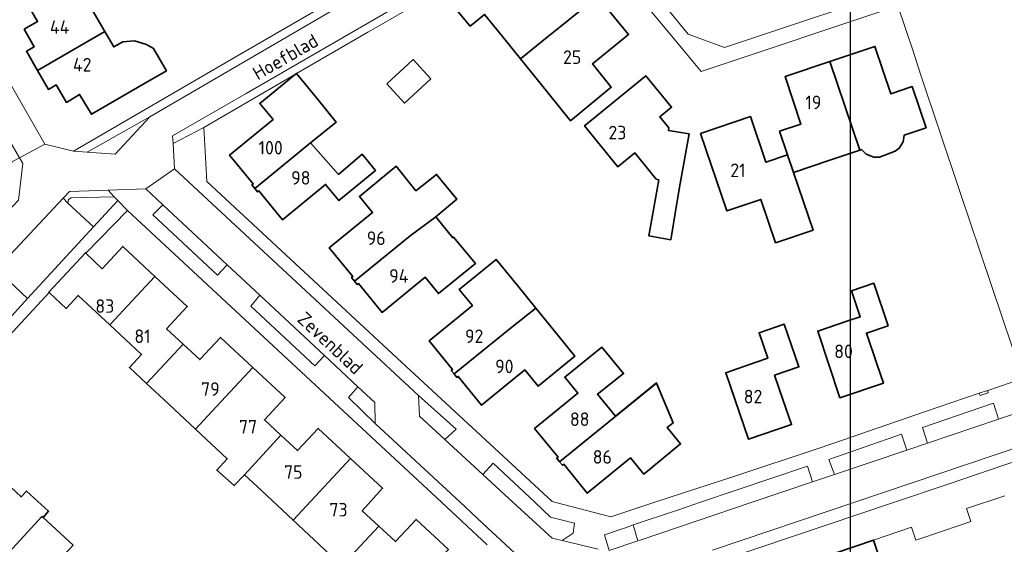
# Model space of a CAD drawing. Header units: metres. Extents: x 247072 to 248918, y 480001 to 481684.
# Tile 40 of 50: x 248388 to 248518, y 480994 to 481064. Entities that reach past the tile are written whole.
import ezdxf
from ezdxf.enums import TextEntityAlignment as Align

# ---------------------------------------------------------------- set-up
doc = ezdxf.new("R2010")
doc.units = ezdxf.units.M
for name, color, linetype, lineweight in [('B-XX-GR-GROENVOORZIENING-GV', 80, 'Continuous', 18), ('B-XX-OG-BEBOUWING-GV', 7, 'Continuous', 35), ('B-XX-OG-BEBOUWING-T18', 10, 'Continuous', 18), ('B-XX-OG-TERREIN_ERF-GV', 7, 'Continuous', 18), ('B-XX-OG-TOPOGRAFIE-T18', 10, 'Continuous', 18), ('B-XX-VH-VERHARDING_OPEN-GV', 252, 'Continuous', 18), ('N-BH-KL-ET_LS_OV_LICHTMAST-S', 7, 'Continuous', 25)]:
    doc.layers.add(name, color=color, linetype=linetype, lineweight=lineweight)
doc.styles.add('NLCS-ISO-M-T18', font='NLCS-ISO.ttf', dxfattribs={"height": 1.8})

msp = doc.modelspace()

# ---------------------------------------------------------------- linework, layer by layer
at = {"layer": 'B-XX-GR-GROENVOORZIENING-GV'}
for points in [[(248394.111, 481039.639), (248397.507, 481036.493), (248400.733, 481039.988), (248400.25, 481040.5), (248394.54, 481040.36), (248394.18, 481040.13)], [(248385.23, 481030.18), (248384.96, 481029.96), (248383.76, 481028.84), (248383.69, 481028.5), (248384.01, 481022.83), (248384.43, 481022.33), (248388.743, 481026.997), (248385.44, 481030.13)], [(248432.58, 481015.31), (248431.34, 481013.86), (248434.88, 481010.45), (248434.8, 481013.23)], [(248444.1, 481008.29), (248445.6, 481009.69), (248440.63, 481014.16), (248440.73, 481011.39)], [(248469.722, 480994.889), (248469.109, 480996.978), (248468.055, 480996.621), (248467.483, 480996.428), (248465.31, 480995.692), (248465.896, 480993.6)]]:
    msp.add_lwpolyline(points, close=True, dxfattribs=at)
at = {"layer": 'B-XX-OG-BEBOUWING-GV'}
for points in [[(248390.072, 481057.253), (248398.999, 481062.384), (248396.255, 481067.124), (248397.137, 481067.634), (248398.81, 481068.585), (248397.396, 481071.282), (248388.6, 481066.251), (248390.068, 481063.714), (248388.304, 481062.693), (248389.637, 481060.372), (248388.608, 481059.776)], [(248448.108, 481069.616), (248444.542, 481066.65), (248447.485, 481063.111), (248449.364, 481064.674), (248451.744, 481061.73), (248454.144, 481058.766), (248456.966, 481061.094), (248464.341, 481067.066), (248460.242, 481072.098), (248455.454, 481068.196), (248453.374, 481070.748), (248452.137, 481069.741), (248450.907, 481071.256)], [(248454.144, 481058.766), (248456.582, 481055.756), (248460.772, 481050.582), (248466.191, 481055.041), (248463.686, 481058.106), (248468.461, 481062.01), (248464.341, 481067.066), (248456.966, 481061.094)], [(248398.999, 481062.384), (248390.072, 481057.253), (248391.534, 481054.732), (248392.553, 481055.33), (248393.923, 481052.992), (248395.658, 481054.056), (248397.213, 481051.422), (248404.191, 481055.451), (248407.176, 481057.206), (248405.462, 481060.154), (248404.51, 481060.698), (248402.935, 481061.184), (248401.406, 481061.027), (248400.172, 481060.359)], [(248505.063, 481048.674), (248507.964, 481049.641), (248506.125, 481055.1), (248503.269, 481054.149), (248501.176, 481060.43), (248495.206, 481058.425), (248499.165, 481046.693), (248499.382, 481046.766), (248499.995, 481046.154), (248501.012, 481045.736), (248501.795, 481045.754), (248503.847, 481046.519), (248504.363, 481046.953), (248504.932, 481047.774)], [(248436.394, 481055.487), (248438.756, 481052.912), (248442.246, 481056.113), (248439.884, 481058.688)], [(248489.577, 481046.053), (248490.378, 481043.73), (248495.204, 481045.357), (248499.165, 481046.693), (248495.206, 481058.425), (248489.237, 481056.42), (248491.347, 481050.138), (248488.514, 481049.187)], [(248424.436, 481056.819), (248424.418, 481056.841), (248424.282, 481056.73), (248419.559, 481052.862), (248421.311, 481050.715), (248415.56, 481046.023), (248418.681, 481042.202), (248418.51, 481042.063), (248418.891, 481041.598), (248426.268, 481047.638), (248426.297, 481047.662), (248429.686, 481050.394), (248427.298, 481053.331)], [(248472.483, 481042.753), (248471.183, 481035.312), (248474.072, 481034.795), (248474.848, 481039.388), (248475.316, 481042.239), (248476.51, 481048.822), (248473.762, 481049.286), (248473.82, 481049.632), (248472.627, 481051.099), (248474.18, 481052.361), (248470.771, 481056.531), (248462.642, 481049.892), (248467.071, 481044.463), (248469.321, 481046.298), (248472.166, 481042.81)], [(248490.378, 481043.73), (248489.577, 481046.053), (248486.708, 481045.079), (248484.658, 481051.121), (248478.029, 481048.872), (248481.524, 481038.615), (248486.023, 481040.148), (248487.984, 481034.39), (248492.957, 481036.084)], [(248433.156, 481046.126), (248430.001, 481043.462), (248426.268, 481047.638), (248418.891, 481041.598), (248419.27, 481041.134), (248419.441, 481041.273), (248422.568, 481037.444), (248428.284, 481042.124), (248430.036, 481039.986), (248434.906, 481043.973)], [(248440.28, 481041.295), (248437.656, 481044.533), (248432.773, 481040.547), (248434.517, 481038.41), (248428.777, 481033.725), (248431.897, 481029.909), (248431.727, 481029.77), (248432.107, 481029.305), (248439.503, 481035.331), (248442.891, 481037.819), (248445.699, 481040.157), (248443.018, 481043.452)], [(248432.107, 481029.305), (248432.486, 481028.841), (248432.657, 481028.981), (248435.776, 481025.166), (248441.52, 481029.816), (248443.262, 481027.665), (248448.154, 481031.625), (248445.275, 481035.154), (248445.162, 481035.063), (248442.891, 481037.819), (248439.503, 481035.331)], [(248399.663, 481023.512), (248405.655, 481029.927), (248401.372, 481033.905), (248398.629, 481030.955), (248396.481, 481033.01), (248396.413, 481033.075), (248391.553, 481027.846), (248391.619, 481027.784), (248393.855, 481025.7), (248395.461, 481027.423)], [(248452.769, 481023.026), (248456.201, 481025.704), (248453.776, 481028.681), (248450.914, 481032.195), (248446.026, 481028.216), (248447.774, 481026.07), (248442.045, 481021.407), (248445.135, 481017.599), (248444.965, 481017.461), (248445.339, 481017)], [(248409.395, 481020.948), (248407.198, 481022.987), (248409.94, 481025.946), (248405.655, 481029.927), (248399.663, 481023.512), (248403.868, 481019.598), (248402.261, 481017.868), (248404.541, 481015.74)], [(248502.915, 481023.386), (248501.025, 481029.035), (248498.076, 481028.005), (248499.223, 481024.569), (248497.591, 481024.024), (248493.574, 481022.684), (248496.526, 481013.837), (248502.285, 481015.777), (248501.414, 481018.346), (248500.037, 481022.411)], [(248456.201, 481025.704), (248452.769, 481023.026), (248445.339, 481017), (248445.717, 481016.535), (248445.887, 481016.672), (248448.984, 481012.858), (248454.731, 481017.53), (248456.473, 481015.387), (248461.361, 481019.363), (248458.512, 481022.866)], [(248485.403, 481018.545), (248481.378, 481017.167), (248484.398, 481008.338), (248490.107, 481010.288), (248488.963, 481013.626), (248487.863, 481016.833), (248491.084, 481017.938), (248489.147, 481023.586), (248485.798, 481022.456), (248486.955, 481019.077)], [(248409.395, 481020.948), (248404.541, 481015.74), (248406.825, 481013.609), (248411.025, 481009.686), (248412.637, 481011.424), (248418.618, 481017.873), (248414.338, 481021.854), (248411.595, 481018.905)], [(248472.189, 481015.796), (248472.178, 481015.822), (248466.757, 481011.405), (248464.376, 481014.328), (248467.811, 481017.057), (248464.921, 481020.567), (248460.024, 481016.591), (248461.764, 481014.449), (248456.023, 481009.788), (248459.126, 481005.959), (248458.955, 481005.82), (248459.333, 481005.354)], [(248417.51, 481003.648), (248422.371, 481008.885), (248420.17, 481010.931), (248422.912, 481013.879), (248418.618, 481017.873), (248412.637, 481011.424), (248411.025, 481009.686), (248415.233, 481005.77), (248413.858, 481004.267), (248416.145, 481002.193)], [(248459.333, 481005.354), (248459.711, 481004.888), (248459.882, 481005.027), (248462.991, 481001.19), (248468.743, 481005.874), (248470.49, 481003.729), (248475.389, 481007.719), (248473.614, 481009.897), (248474.397, 481010.535), (248472.189, 481015.796)], [(248422.371, 481008.885), (248417.51, 481003.648), (248419.78, 481001.532), (248423.984, 480997.613), (248431.598, 481005.804), (248427.317, 481009.789), (248424.568, 481006.842)], [(248431.598, 481005.804), (248423.984, 480997.613), (248428.188, 480993.693), (248430.459, 480991.577), (248435.35, 480996.829), (248433.15, 480998.875), (248435.856, 481001.84)], [(248378.736, 480994.273), (248378.388, 480993.899), (248382.884, 480989.712), (248390.662, 480998.121), (248390.8, 480997.992), (248391.529, 480998.804), (248388.601, 481001.477), (248387.893, 481000.7), (248383.843, 481004.468), (248376.098, 480996.032), (248376.206, 480995.931), (248376.547, 480996.299), (248379.572, 480999.56), (248381.761, 480997.522)], [(248397.5, 480991.759), (248397.398, 480991.854), (248395.568, 480989.886), (248392.953, 480992.32), (248394.783, 480994.287), (248390.8, 480997.992), (248390.662, 480998.121), (248382.884, 480989.712), (248383.006, 480989.598), (248383.488, 480990.116), (248386.373, 480993.215), (248388.562, 480991.163), (248385.684, 480988.072), (248385.202, 480987.555), (248389.712, 480983.357)], [(248435.35, 480996.829), (248430.459, 480991.577), (248432.728, 480989.461), (248434.341, 480991.191), (248438.544, 480987.272), (248444.572, 480993.742), (248440.29, 480997.721), (248437.554, 480994.779)], [(248492.811, 480990.325), (248496.17, 480980.316), (248498.785, 480981.203), (248497.823, 480984.051), (248500.995, 480985.122), (248499.996, 480988.083), (248502.914, 480989.067), (248500.974, 480994.972), (248495.906, 480993.261), (248496.473, 480991.562)]]:
    msp.add_lwpolyline(points, close=True, dxfattribs=at)
at = {"layer": 'B-XX-OG-TERREIN_ERF-GV'}
for points in [[(248365.04, 481092.64), (248377.34, 481071.4), (248391.03, 481047.48), (248394.85, 481046.53), (248416.3, 481058.99), (248437.997, 481071.594), (248439.11, 481074.4), (248412.21, 481120.46), (248412.34, 481120.86), (248404.66, 481116.308), (248393.83, 481109.89), (248388.48, 481106.69), (248388.356, 481106.616), (248379.723, 481101.463), (248378.93, 481100.99), (248378.93, 481100.98), (248378.04, 481100.45)], [(248449.364, 481064.674), (248447.485, 481063.111), (248444.542, 481066.65), (248448.108, 481069.616), (248450.907, 481071.256), (248452.137, 481069.741), (248453.374, 481070.748), (248455.454, 481068.196), (248460.242, 481072.098), (248464.341, 481067.066), (248468.461, 481062.01), (248463.686, 481058.106), (248466.191, 481055.041), (248460.772, 481050.582), (248456.582, 481055.756), (248454.144, 481058.766), (248451.744, 481061.73)], [(248490.378, 481043.73), (248492.957, 481036.084), (248487.984, 481034.39), (248486.023, 481040.148), (248481.524, 481038.615), (248478.029, 481048.872), (248484.658, 481051.121), (248486.708, 481045.079), (248489.577, 481046.053), (248488.514, 481049.187), (248491.347, 481050.138), (248489.237, 481056.42), (248495.206, 481058.425), (248501.176, 481060.43), (248503.269, 481054.149), (248506.125, 481055.1), (248507.964, 481049.641), (248505.063, 481048.674), (248504.932, 481047.774), (248504.363, 481046.953), (248503.847, 481046.519), (248501.795, 481045.754), (248501.012, 481045.736), (248499.995, 481046.154), (248499.382, 481046.766), (248499.165, 481046.693), (248495.204, 481045.357)], [(248436.394, 481055.487), (248439.884, 481058.688), (248442.246, 481056.113), (248438.756, 481052.912)], [(248474.848, 481039.388), (248474.072, 481034.795), (248471.183, 481035.312), (248472.483, 481042.753), (248472.166, 481042.81), (248469.321, 481046.298), (248467.071, 481044.463), (248462.642, 481049.892), (248470.771, 481056.531), (248474.18, 481052.361), (248472.627, 481051.099), (248473.82, 481049.632), (248473.762, 481049.286), (248476.51, 481048.822), (248475.316, 481042.239)], [(248445.162, 481035.063), (248445.275, 481035.154), (248448.154, 481031.625), (248443.262, 481027.665), (248441.52, 481029.816), (248435.776, 481025.166), (248432.657, 481028.981), (248432.486, 481028.841), (248432.107, 481029.305), (248431.727, 481029.77), (248431.897, 481029.909), (248428.777, 481033.725), (248434.517, 481038.41), (248432.773, 481040.547), (248437.656, 481044.533), (248440.28, 481041.295), (248443.018, 481043.452), (248445.699, 481040.157), (248442.891, 481037.819)], [(248456.201, 481025.704), (248458.512, 481022.866), (248461.361, 481019.363), (248456.473, 481015.387), (248454.731, 481017.53), (248448.984, 481012.858), (248445.887, 481016.672), (248445.717, 481016.535), (248445.339, 481017), (248444.965, 481017.461), (248445.135, 481017.599), (248442.045, 481021.407), (248447.774, 481026.07), (248446.026, 481028.216), (248450.914, 481032.195), (248453.776, 481028.681)], [(248498.076, 481028.005), (248501.025, 481029.035), (248502.915, 481023.386), (248500.037, 481022.411), (248501.414, 481018.346), (248502.285, 481015.777), (248496.526, 481013.837), (248493.574, 481022.684), (248497.591, 481024.024), (248499.223, 481024.569)], [(248488.963, 481013.626), (248490.107, 481010.288), (248484.398, 481008.338), (248481.378, 481017.167), (248485.403, 481018.545), (248486.955, 481019.077), (248485.798, 481022.456), (248489.147, 481023.586), (248491.084, 481017.938), (248487.863, 481016.833)], [(248459.333, 481005.354), (248458.955, 481005.82), (248459.126, 481005.959), (248456.023, 481009.788), (248461.764, 481014.449), (248460.024, 481016.591), (248464.921, 481020.567), (248467.811, 481017.057), (248464.376, 481014.328), (248466.757, 481011.405), (248472.178, 481015.822), (248472.189, 481015.796), (248474.397, 481010.535), (248473.614, 481009.897), (248475.389, 481007.719), (248470.49, 481003.729), (248468.743, 481005.874), (248462.991, 481001.19), (248459.882, 481005.027), (248459.711, 481004.888)], [(248568.89, 480972.5), (248561.63, 480994.09), (248559.639, 481000), (248553.93, 481016.95), (248546.66, 481014.59), (248510.88, 481002.38), (248503.778, 481000), (248481.04, 480992.38), (248482.575, 480987.812), (248488.7, 480969.59), (248490.584, 480963.983), (248496, 480947.86), (248519.849, 480955.912), (248528.58, 480958.86), (248548.96, 480965.59), (248568.88, 480972.5)]]:
    msp.add_lwpolyline(points, close=True, dxfattribs=at)
for points in [[(248458.59, 481076.61), (248435.01, 481062.95), (248433.9, 481062.3), (248424.436, 481056.819), (248427.298, 481053.331), (248429.686, 481050.394), (248426.297, 481047.662), (248426.268, 481047.638), (248430.001, 481043.462), (248433.156, 481046.126), (248434.906, 481043.973), (248430.036, 481039.986), (248428.284, 481042.124), (248422.568, 481037.444), (248419.441, 481041.273), (248419.27, 481041.134), (248418.891, 481041.598), (248418.51, 481042.063), (248418.681, 481042.202), (248415.56, 481046.023), (248421.311, 481050.715), (248419.559, 481052.862), (248424.282, 481056.73), (248412.112, 481049.681), (248412.53, 481042.53), (248437.16, 481019.68), (248458.33, 481000.08), (248458.641, 481000), (248466.11, 480998.08), (248471.968, 481000), (248482.83, 481003.56), (248493.39, 481007.03), (248495.58, 481007.78), (248507.73, 481011.96), (248515, 481014.46), (248516.101, 481014.798), (248516.14, 481014.81), (248520.81, 481016.39), (248512.39, 481041.31), (248507.28, 481056.46), (248506.13, 481060.08), (248504.2, 481065.8), (248478.1, 481057.11), (248474.45, 481061.5), (248463.1, 481075.18)], [(248396.255, 481067.124), (248398.999, 481062.384), (248400.172, 481060.359), (248401.406, 481061.027), (248402.935, 481061.184), (248404.51, 481060.698), (248405.462, 481060.154), (248407.176, 481057.206), (248404.191, 481055.451), (248397.213, 481051.422), (248395.658, 481054.056), (248393.923, 481052.992), (248392.553, 481055.33), (248391.534, 481054.732), (248390.072, 481057.253), (248388.608, 481059.776), (248389.637, 481060.372), (248388.304, 481062.693), (248390.068, 481063.714), (248388.6, 481066.251)], [(248449.74, 480994.34), (248443.656, 481000), (248428.81, 481013.81), (248402, 481038.66), (248396.481, 481033.01), (248398.629, 481030.955), (248401.372, 481033.905), (248405.655, 481029.927), (248409.94, 481025.946), (248407.198, 481022.987), (248409.395, 481020.948), (248411.595, 481018.905), (248414.338, 481021.854), (248418.618, 481017.873), (248422.912, 481013.879), (248420.17, 481010.931), (248422.371, 481008.885), (248424.568, 481006.842), (248427.317, 481009.789), (248431.598, 481005.804), (248435.856, 481001.84), (248433.15, 480998.875), (248435.35, 480996.829), (248437.554, 480994.779), (248440.29, 480997.721), (248444.572, 480993.742)], [(248428.188, 480993.693), (248423.984, 480997.613), (248419.78, 481001.532), (248417.51, 481003.648), (248416.145, 481002.193), (248413.858, 481004.267), (248415.233, 481005.77), (248411.025, 481009.686), (248406.825, 481013.609), (248404.541, 481015.74), (248402.261, 481017.868), (248403.868, 481019.598), (248399.663, 481023.512), (248395.461, 481027.423), (248393.855, 481025.7), (248391.619, 481027.784), (248376.73, 481011.73)], [(248383.843, 481004.468), (248387.893, 481000.7), (248388.601, 481001.477), (248391.529, 480998.804), (248390.8, 480997.992), (248394.783, 480994.287)], [(248495.906, 480993.261), (248500.974, 480994.972), (248506.001, 480996.669), (248506.573, 480994.974), (248510.272, 480996.224), (248513.91, 480997.453), (248513.333, 480999.15), (248518.383, 481000.854)]]:
    msp.add_lwpolyline(points, dxfattribs=at)
at = {"layer": 'B-XX-VH-VERHARDING_OPEN-GV'}
for points in [[(248391.03, 481047.48), (248377.34, 481071.4), (248365.04, 481092.64), (248363.86, 481094.65), (248360.45, 481092.6), (248387.663, 481045.654)], [(248408.054, 481047.544), (248412.112, 481049.681), (248424.282, 481056.73), (248424.418, 481056.841), (248424.436, 481056.819), (248433.9, 481062.3), (248435.01, 481062.95), (248458.59, 481076.61), (248458.719, 481077.346), (248458.01, 481077.49), (248417.76, 481054.18), (248407.99, 481048.58)], [(248506.073, 481066.507), (248509.24, 481067.66), (248506.99, 481068.88), (248481.23, 481060.29), (248476.38, 481062.04), (248464.88, 481076.09), (248458.719, 481077.346), (248458.59, 481076.61), (248463.1, 481075.18), (248474.45, 481061.5), (248478.1, 481057.11), (248504.2, 481065.8)], [(248437.997, 481071.594), (248416.3, 481058.99), (248394.85, 481046.53), (248394.86, 481046.53), (248396.671, 481046.402), (248404.99, 481051.11), (248438.89, 481070.89), (248439.567, 481072.485)], [(248396.671, 481046.402), (248400.36, 481046.14), (248404.99, 481051.11)], [(248358.079, 481008.227), (248361.83, 481012.38), (248371.83, 481023.44), (248372.04, 481023.66), (248376.39, 481028.255), (248377.18, 481029.09), (248387.56, 481040.04), (248388.1, 481044.9), (248387.663, 481045.654), (248386.66, 481045.11), (248386.28, 481041.44), (248373.73, 481027.84), (248356.86, 481009.55)], [(248394.111, 481039.639), (248394.18, 481040.13), (248394.54, 481040.36), (248400.25, 481040.5), (248399.43, 481041.39), (248394.3, 481041.2), (248393.452, 481040.294)], [(248364.76, 481001.15), (248365.875, 481000), (248365.932, 480999.941), (248365.986, 481000), (248376.73, 481011.73), (248391.619, 481027.784), (248391.553, 481027.846), (248396.413, 481033.075), (248396.481, 481033.01), (248402, 481038.66), (248400.733, 481039.988), (248397.507, 481036.493), (248388.743, 481026.997), (248384.43, 481022.33), (248383.18, 481020.98)], [(248397.507, 481036.493), (248394.111, 481039.639), (248393.452, 481040.294), (248384.549, 481030.785), (248385.23, 481030.18), (248385.44, 481030.13), (248388.743, 481026.997)], [(248406.702, 481039.442), (248405.38, 481038.08), (248413.94, 481030.09), (248415.242, 481031.483)], [(248419.58, 481027.44), (248418.36, 481025.98), (248426.84, 481018.08), (248428.136, 481019.456)], [(248495.783, 481003.671), (248505.4, 481006.91), (248504.68, 481009.03), (248495.04, 481005.68)], [(248449.14, 481003.66), (248453.134, 481000), (248458.36, 480995.21), (248459.68, 480994.9), (248461.13, 480995.89), (248461.33, 480997.23), (248458.14, 480998.03), (248456.046, 481000), (248450.53, 481005.19)], [(248469.109, 480996.978), (248469.722, 480994.889), (248470.01, 480994.986), (248484.888, 481000), (248492.9, 481002.7), (248492.2, 481004.79), (248478.042, 481000), (248474.973, 480998.962)]]:
    msp.add_lwpolyline(points, close=True, dxfattribs=at)
for points in [[(248384.549, 481030.785), (248393.452, 481040.294), (248394.3, 481041.2), (248399.43, 481041.39), (248404.43, 481041.56), (248408.26, 481044.2), (248408.054, 481047.544), (248407.99, 481048.58), (248417.76, 481054.18), (248458.01, 481077.49)], [(248464.88, 481076.09), (248476.38, 481062.04), (248481.23, 481060.29), (248506.99, 481068.88)], [(248438.89, 481070.89), (248404.99, 481051.11), (248400.36, 481046.14), (248396.671, 481046.402), (248394.86, 481046.53), (248394.85, 481046.53), (248391.03, 481047.48), (248387.663, 481045.654), (248388.1, 481044.9), (248387.56, 481040.04)], [(248520.81, 481016.39), (248516.14, 481014.81), (248516.101, 481014.798), (248516.21, 481014.51), (248515.14, 481014.14), (248515, 481014.46), (248507.73, 481011.96), (248495.58, 481007.78), (248493.39, 481007.03), (248482.83, 481003.56), (248471.968, 481000), (248466.11, 480998.08), (248458.641, 481000), (248458.33, 481000.08), (248437.16, 481019.68), (248412.53, 481042.53), (248412.112, 481049.681), (248408.054, 481047.544), (248408.26, 481044.2), (248440.63, 481014.16), (248445.6, 481009.69), (248444.1, 481008.29), (248449.14, 481003.66), (248450.53, 481005.19), (248456.046, 481000), (248458.14, 480998.03), (248461.33, 480997.23), (248461.13, 480995.89), (248459.68, 480994.9), (248464.44, 480993.79)], [(248464.44, 480993.79), (248459.68, 480994.9), (248458.36, 480995.21), (248453.134, 481000), (248449.14, 481003.66), (248444.1, 481008.29), (248440.73, 481011.39), (248440.63, 481014.16), (248408.26, 481044.2), (248404.43, 481041.56), (248406.702, 481039.442), (248415.242, 481031.483), (248419.58, 481027.44), (248428.136, 481019.456), (248432.58, 481015.31), (248434.8, 481013.23), (248434.88, 481010.45), (248446.137, 481000), (248449.11, 480997.24), (248457.04, 480989.9)], [(248457.04, 480989.9), (248449.11, 480997.24), (248446.137, 481000), (248434.88, 481010.45), (248431.34, 481013.86), (248432.58, 481015.31), (248428.136, 481019.456), (248426.84, 481018.08), (248418.36, 481025.98), (248419.58, 481027.44), (248415.242, 481031.483), (248413.94, 481030.09), (248405.38, 481038.08), (248406.702, 481039.442), (248404.43, 481041.56), (248399.43, 481041.39), (248400.25, 481040.5), (248400.733, 481039.988), (248402, 481038.66), (248428.81, 481013.81), (248443.656, 481000), (248449.74, 480994.34)], [(248481.04, 480992.38), (248503.778, 481000), (248510.88, 481002.38), (248546.66, 481014.59)], [(248465.896, 480993.6), (248465.31, 480995.692), (248467.483, 480996.428), (248468.055, 480996.621), (248469.109, 480996.978), (248474.973, 480998.962), (248478.042, 481000), (248492.2, 481004.79), (248492.9, 481002.7), (248495.783, 481003.671), (248495.04, 481005.68), (248504.68, 481009.03), (248505.4, 481006.91), (248508.142, 481007.834), (248507.46, 481009.9), (248516.88, 481013.13), (248517.56, 481011.01), (248520.2, 481011.9)], [(248520.2, 481011.9), (248517.56, 481011.01), (248508.142, 481007.834), (248505.4, 481006.91), (248495.783, 481003.671), (248492.9, 481002.7), (248484.888, 481000), (248470.01, 480994.986), (248469.722, 480994.889), (248465.896, 480993.6)], [(248524.6, 481008.8), (248498.496, 481000), (248479.6, 480993.63)], [(248479.6, 480993.63), (248498.496, 481000), (248524.6, 481008.8)]]:
    msp.add_lwpolyline(points, dxfattribs=at)
at = {"layer": 'N-BH-KL-ET_LS_OV_LICHTMAST-S'}
msp.add_lwpolyline([(247645.671, 481388.133), (248497.89, 481388.133), (248497.89, 480611), (247645.671, 480611)], close=True, dxfattribs=at)

# ---------------------------------------------------------------- texts
at = {"layer": 'B-XX-OG-BEBOUWING-T18', "style": 'NLCS-ISO-M-T18'}
for s, p in [('44', (248393, 481063)), ('25', (248461, 481059)), ('42', (248396, 481058)), ('19', (248493, 481053)), ('23', (248467, 481049)), ('100', (248421, 481047)), ('21', (248483, 481044)), ('98', (248425, 481043)), ('96', (248435, 481035)), ('94', (248438, 481030)), ('83', (248399, 481026)), ('81', (248404, 481022)), ('92', (248448, 481022)), ('80', (248497, 481020)), ('90', (248452, 481018)), ('79', (248413, 481015)), ('82', (248485, 481014)), ('88', (248462, 481011)), ('77', (248418, 481010)), ('86', (248465, 481006)), ('75', (248424, 481004)), ('73', (248430, 480999))]:
    msp.add_text(s, height=1.8, dxfattribs=at).set_placement(p, align=Align.MIDDLE_CENTER)
at = {"layer": 'B-XX-OG-TOPOGRAFIE-T18', "style": 'NLCS-ISO-M-T18'}
for s, rotation, p in [('Hoefblad', 30.1, (248422.956, 481059.047)), ('Zevenblad', 316.9, (248428.911, 481021.1))]:
    msp.add_text(s, height=1.8, rotation=rotation, dxfattribs=at).set_placement(p, align=Align.MIDDLE_CENTER)

doc.saveas('drawing.dxf')
